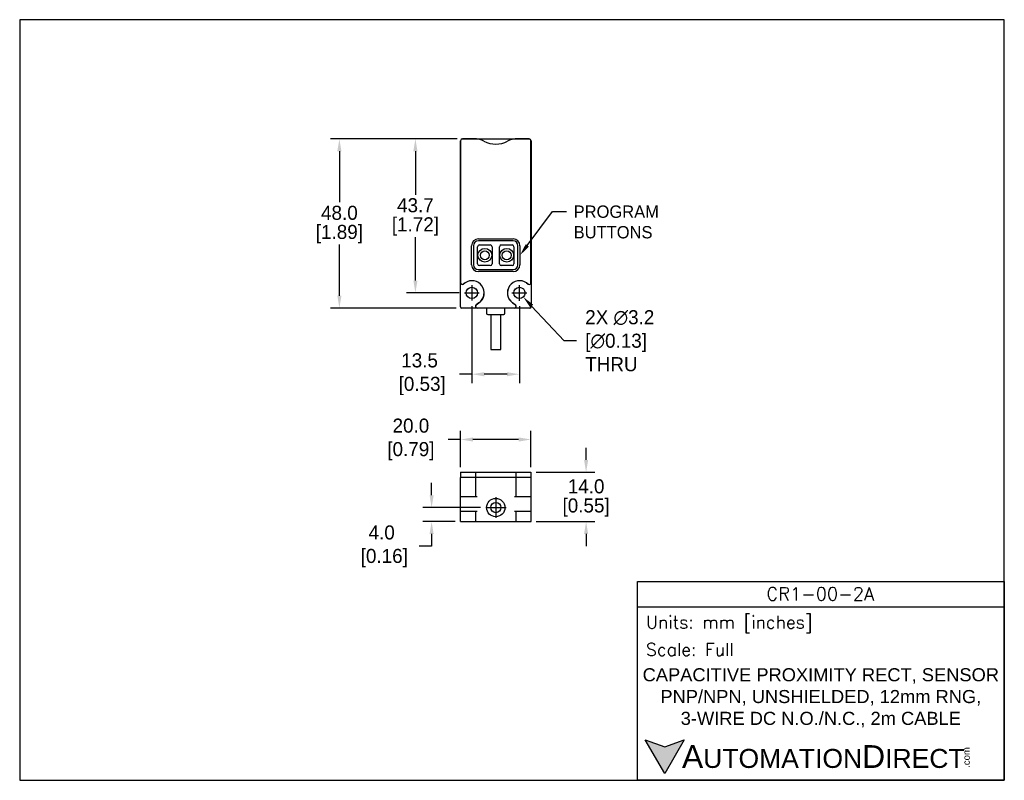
# Model space of a CAD drawing. Header units: inches. Extents: x 0 to 279, y 0 to 216.
import ezdxf
from ezdxf import colors
from ezdxf.entities.mleader import LeaderData, LeaderLine
from ezdxf.math import Vec2, Vec3

# ---------------------------------------------------------------- set-up
doc = ezdxf.new("R2010")
doc.units = ezdxf.units.IN
doc.header["$LTSCALE"] = 10
doc.header["$MEASUREMENT"] = 0
doc.linetypes.add('CENTER', pattern=[2, 1.25, -0.25, 0.25, -0.25])
for name, color, linetype in [('Centerline', 40, 'CENTER'), ('DIM', 140, 'Continuous'), ('Text', 140, 'Continuous')]:
    doc.layers.add(name, color=color, linetype=linetype)
doc.styles.add('\\M+2ABAC\\M+2A6A11', font='txt')
doc.styles.add('ROMANS', font='romans.shx')
doc.dimstyles.get("Standard").update_dxf_attribs({"dimtxt": 4, "dimasz": 3.5, "dimexe": 2.5, "dimexo": 1.5, "dimgap": 1, "dimtad": 0, "dimtih": 1, "dimtoh": 1, "dimdec": 1, "dimzin": 0, "dimdsep": 46, "dimtxsty": 'Standard', "dimcen": 0, "dimadec": 0, "dimazin": 0, "dimtfac": 1, "dimtdec": 1, "dimtofl": 0, "dimtmove": 0, "dimatfit": 3, "dimfxl": 0, "dimtolj": 1, "dimtzin": 0, "dimarcsym": 0})

# ---------------------------------------------------------------- blocks, each defined once
blk = doc.blocks.new('*D4')
at = {"layer": 'Defpoints', "color": 0}
for p in [(125.6, 182.06), (90.72, 134.06), (125.4, 134.06)]:
    blk.add_point(p, dxfattribs=at)
at = {"layer": 'DIM', "color": 0, "lineweight": -2}
for p, q in [((124.1, 182.06), (88.22, 182.06)), ((90.72, 178.56), (90.72, 164.06)), ((90.72, 137.56), (90.72, 152.06)), ((123.9, 134.06), (88.22, 134.06))]:
    blk.add_line(p, q, dxfattribs=at)
at = {"layer": 'DIM', "color": 0}
for points in [[(90.13, 178.56), (91.3, 178.56), (90.72, 182.06)], [(90.13, 137.56), (91.3, 137.56), (90.72, 134.06)]]:
    blk.add_solid(points, dxfattribs=at)
at = {"layer": 'DIM', "color": 0, "char_height": 4, "attachment_point": 5}
for s, insert in [('\\A1;48.0', (90.72, 161.06)), ('\\A1;[1.89]', (90.72, 155.06))]:
    blk.add_mtext(s, dxfattribs=dict(at, insert=insert))
blk = doc.blocks.new('*D5')
at = {"layer": 'Defpoints', "color": 0}
for p in [(125.6, 182.06), (112.29, 138.36), (126.17, 138.36)]:
    blk.add_point(p, dxfattribs=at)
at = {"layer": 'DIM', "color": 0, "lineweight": -2}
for p, q in [((124.1, 182.06), (109.79, 182.06)), ((112.29, 178.56), (112.29, 166.21)), ((112.29, 141.86), (112.29, 154.21)), ((124.67, 138.36), (109.79, 138.36))]:
    blk.add_line(p, q, dxfattribs=at)
at = {"layer": 'DIM', "color": 0}
for points in [[(111.71, 178.56), (112.88, 178.56), (112.29, 182.06)], [(111.71, 141.86), (112.88, 141.86), (112.29, 138.36)]]:
    blk.add_solid(points, dxfattribs=at)
at = {"layer": 'DIM', "color": 0, "char_height": 4, "attachment_point": 5}
for s, insert in [('\\A1;43.7', (112.29, 163.21)), ('\\A1;[1.72]', (112.29, 157.21))]:
    blk.add_mtext(s, dxfattribs=dict(at, insert=insert))
blk = doc.blocks.new('*D6')
at = {"layer": 'Defpoints', "color": 0}
for p in [(125.11, 96.74), (125.11, 87.42), (145.09, 87.42)]:
    blk.add_point(p, dxfattribs=at)
at = {"layer": 'DIM', "color": 0, "lineweight": -2}
for p, q in [((125.11, 88.92), (125.11, 99.24)), ((145.09, 88.92), (145.09, 99.24)), ((125.11, 96.74), (121.61, 96.74)), ((141.59, 96.74), (128.61, 96.74))]:
    blk.add_line(p, q, dxfattribs=at)
at = {"layer": 'DIM', "color": 0}
for points in [[(128.61, 97.32), (128.61, 96.16), (125.11, 96.74)], [(141.59, 97.32), (141.59, 96.16), (145.09, 96.74)]]:
    blk.add_solid(points, dxfattribs=at)
at = {"layer": 'DIM', "color": 0, "insert": (110.27, 96.74), "char_height": 4, "attachment_point": 5}
blk.add_mtext('\\A1; 20.0\\P [0.79]', dxfattribs=at)
blk = doc.blocks.new('*D7')
at = {"layer": 'Defpoints', "color": 0}
for p in [(145.09, 87.42), (145.1, 73.42), (160.73, 73.42)]:
    blk.add_point(p, dxfattribs=at)
at = {"layer": 'DIM', "color": 0, "lineweight": -2}
for p, q in [((160.73, 90.92), (160.73, 94.42)), ((146.59, 87.42), (163.23, 87.42)), ((146.6, 73.42), (163.23, 73.42)), ((160.73, 69.92), (160.73, 66.42))]:
    blk.add_line(p, q, dxfattribs=at)
at = {"layer": 'DIM', "color": 0}
for points in [[(160.15, 90.92), (161.31, 90.92), (160.73, 87.42)], [(160.15, 69.92), (161.31, 69.92), (160.73, 73.42)]]:
    blk.add_solid(points, dxfattribs=at)
at = {"layer": 'DIM', "color": 0, "char_height": 4, "attachment_point": 5}
for s, insert in [('\\A1;14.0', (160.73, 83.42)), ('\\A1;[0.55]', (160.73, 77.42))]:
    blk.add_mtext(s, dxfattribs=dict(at, insert=insert))
blk = doc.blocks.new('*D8')
at = {"layer": 'Defpoints', "color": 0}
for p in [(128.31, 136.12), (141.8, 136.12), (128.31, 115.27)]:
    blk.add_point(p, dxfattribs=at)
at = {"layer": 'DIM', "color": 0, "lineweight": -2}
for p, q in [((128.31, 134.62), (128.31, 112.77)), ((141.8, 134.62), (141.8, 112.77)), ((128.31, 115.27), (124.81, 115.27)), ((138.3, 115.27), (131.81, 115.27))]:
    blk.add_line(p, q, dxfattribs=at)
at = {"layer": 'DIM', "color": 0}
for points in [[(131.81, 115.85), (131.81, 114.68), (128.31, 115.27)], [(138.3, 115.85), (138.3, 114.68), (141.8, 115.27)]]:
    blk.add_solid(points, dxfattribs=at)
at = {"layer": 'DIM', "color": 0, "insert": (113.47, 115.27), "char_height": 4, "attachment_point": 5}
blk.add_mtext('\\A1;13.5\\P [0.53]', dxfattribs=at)
blk = doc.blocks.new('*D9')
at = {"layer": 'Defpoints', "color": 0}
for p in [(140.71, 139.53), (142.89, 137.19)]:
    blk.add_point(p, dxfattribs=at)
at = {"layer": 'DIM', "color": 0, "lineweight": -2}
for p, q in [((154.49, 124.75), (145.28, 134.63)), ((157.99, 124.75), (154.49, 124.75))]:
    blk.add_line(p, q, dxfattribs=at)
at = {"layer": 'DIM', "color": 0}
blk.add_solid([(145.7, 135.02), (144.85, 134.23), (142.89, 137.19)], dxfattribs=at)
at = {"layer": 'DIM', "color": 0, "insert": (158.99, 124.75), "char_height": 4, "attachment_point": 4}
blk.add_mtext('\\A1; 2X ∅3.2\\P [∅0.13]\\P THRU', dxfattribs=at)
blk = doc.blocks.new('*D10')
at = {"layer": 'Defpoints', "color": 0}
for p in [(116.89, 77.42), (132.26, 77.42), (125.1, 73.42)]:
    blk.add_point(p, dxfattribs=at)
at = {"layer": 'DIM', "color": 0, "lineweight": -2}
for p, q in [((116.89, 80.92), (116.89, 84.42)), ((130.76, 77.42), (114.39, 77.42)), ((123.6, 73.42), (114.39, 73.42)), ((116.89, 69.92), (116.89, 66.42)), ((116.89, 66.42), (113.39, 66.42))]:
    blk.add_line(p, q, dxfattribs=at)
at = {"layer": 'DIM', "color": 0}
for points in [[(116.31, 80.92), (117.47, 80.92), (116.89, 77.42)], [(116.31, 69.92), (117.47, 69.92), (116.89, 73.42)]]:
    blk.add_solid(points, dxfattribs=at)
at = {"layer": 'DIM', "color": 0, "insert": (102.72, 66.42), "char_height": 4, "attachment_point": 5}
blk.add_mtext('\\A1;4.0\\P [0.16]', dxfattribs=at)

msp = doc.modelspace()

# ---------------------------------------------------------------- hatches: boundary and pattern name
at = {"layer": 'Text'}
msp.add_hatch(color=256, dxfattribs=at).paths.add_polyline_path([(188.58, 11.51), (183.03, 9.49), (177.49, 11.51), (183.03, 1.91)])

# ---------------------------------------------------------------- linework, layer by layer
for p, q in [((125.6, 182.06), (129.29, 182.06)), ((129.33, 182.05), (125.61, 182.05)), ((129.29, 182.06), (140.91, 182.06)), ((144.59, 182.05), (140.87, 182.05)), ((140.91, 182.06), (144.6, 182.06)), ((125.1, 141.25), (125.1, 181.56)), ((125.11, 181.55), (125.11, 141.27)), ((145.09, 141.27), (145.09, 181.55)), ((145.1, 181.56), (145.1, 141.25)), ((128.25, 146.3), (128.25, 151.75)), ((128.8, 151.75), (128.8, 146.3)), ((129.95, 146.6), (129.95, 151.45)), ((130.15, 153.65), (140.05, 153.65)), ((140.05, 153.1), (130.15, 153.1)), ((130.45, 151.95), (133.55, 151.95)), ((134.05, 151.45), (134.05, 146.6)), ((136.15, 146.6), (136.15, 151.45)), ((136.65, 151.95), (139.75, 151.95)), ((140.25, 151.45), (140.25, 146.6)), ((141.4, 146.3), (141.4, 151.75)), ((141.95, 151.75), (141.95, 146.3)), ((133.55, 146.1), (130.45, 146.1)), ((139.75, 146.1), (136.65, 146.1)), ((130.15, 144.95), (140.05, 144.95)), ((140.05, 144.4), (130.15, 144.4)), ((125.1, 134.36), (125.1, 141.25)), ((126.37, 141.18), (125.88, 140.84)), ((125.89, 140.86), (126.36, 141.19)), ((143.83, 141.19), (144.3, 140.86)), ((144.31, 140.84), (143.83, 141.18)), ((145.1, 141.25), (145.1, 134.36)), ((129.52, 134.97), (130.33, 135.53)), ((130.33, 135.52), (129.55, 134.98)), ((140.64, 134.98), (139.86, 135.52)), ((139.87, 135.53), (140.67, 134.97)), ((129.81, 134.06), (125.4, 134.06)), ((140.39, 134.06), (129.81, 134.06)), ((129.84, 134.07), (140.36, 134.07)), ((132.5, 134.06), (132.5, 132.56)), ((132.8, 132.26), (135.1, 132.26)), ((133.65, 132.26), (133.65, 122.26)), ((135.1, 132.26), (137.4, 132.26)), ((136.55, 122.26), (136.55, 132.26)), ((137.7, 132.56), (137.7, 134.06)), ((144.8, 134.06), (140.39, 134.06)), ((133.65, 122.26), (135.1, 122.26)), ((135.1, 122.26), (136.55, 122.26)), ((125.11, 87.42), (125.11, 85.92)), ((125.11, 87.42), (125.89, 87.42)), ((125.89, 87.42), (126.36, 87.42)), ((126.36, 87.42), (129.34, 87.42)), ((129.34, 87.42), (129.34, 85.92)), ((129.34, 87.42), (129.84, 87.42)), ((129.84, 87.42), (140.36, 87.42)), ((140.36, 87.42), (140.86, 87.42)), ((140.86, 85.92), (140.86, 87.42)), ((140.86, 87.42), (143.83, 87.42)), ((143.83, 87.42), (144.3, 87.42)), ((144.3, 87.42), (145.09, 87.42)), ((145.09, 87.42), (145.09, 85.92)), ((125.1, 80.42), (125.1, 85.92)), ((125.88, 85.92), (125.1, 85.92)), ((126.37, 85.92), (125.88, 85.92)), ((129.31, 85.92), (126.37, 85.92)), ((129.31, 85.92), (129.31, 80.42)), ((129.81, 85.92), (129.31, 85.92)), ((140.39, 85.92), (129.81, 85.92)), ((140.89, 85.92), (140.39, 85.92)), ((140.89, 80.42), (140.89, 85.92)), ((143.83, 85.92), (140.89, 85.92)), ((144.31, 85.92), (143.83, 85.92)), ((145.1, 85.92), (144.31, 85.92)), ((145.1, 80.42), (145.1, 85.92)), ((125.1, 76.42), (125.1, 80.42)), ((125.4, 80.42), (125.1, 80.42)), ((129.81, 80.42), (125.4, 80.42)), ((144.8, 80.42), (140.39, 80.42)), ((145.1, 80.42), (144.8, 80.42)), ((145.1, 76.42), (145.1, 80.42)), ((125.1, 76.42), (125.4, 76.42)), ((125.1, 73.42), (125.1, 76.42)), ((125.4, 76.42), (129.81, 76.42)), ((129.31, 76.42), (129.31, 73.42)), ((140.39, 76.42), (144.8, 76.42)), ((140.89, 73.42), (140.89, 76.42)), ((144.8, 76.42), (145.1, 76.42)), ((145.1, 73.42), (145.1, 76.42)), ((125.1, 73.42), (125.88, 73.42)), ((125.88, 73.42), (126.37, 73.42)), ((126.37, 73.42), (129.3, 73.42)), ((129.31, 73.42), (129.81, 73.42)), ((129.81, 73.42), (140.39, 73.42)), ((140.39, 73.42), (140.89, 73.42)), ((140.9, 73.42), (143.83, 73.42)), ((143.83, 73.42), (144.31, 73.42)), ((144.31, 73.42), (145.1, 73.42))]:
    msp.add_line(p, q)
for centre, radius in [((132, 149.02), 1.95), ((138.2, 149.02), 1.95), ((132, 149.02), 1.25), ((138.2, 149.02), 1.25), ((128.31, 138.36), 1.6), ((141.8, 138.36), 1.6), ((135.1, 77.42), 2.6), ((135.1, 77.42), 1.45)]:
    msp.add_circle(centre, radius)
for centre, radius, start, end in [((125.6, 181.56), 0.5, 90, 180), ((125.61, 181.55), 0.5, 90, 180), ((129.29, 177.06), 5, 75.339, 90), ((129.33, 177.05), 5, 61.2306, 90), ((140.87, 177.05), 5, 90, 118.7694), ((140.91, 177.06), 5, 90, 104.661), ((144.59, 181.55), 0.5, 0, 90), ((144.6, 181.56), 0.5, 0, 90), ((135.1, 187.56), 6.99, 241.2306, 298.7694), ((130.15, 151.75), 1.9, 90, 180), ((130.15, 151.75), 1.35, 90, 180), ((130.45, 151.45), 0.5, 90, 180), ((133.55, 151.45), 0.5, 0, 90), ((136.65, 151.45), 0.5, 90, 180), ((139.75, 151.45), 0.5, 0, 90), ((140.05, 151.75), 1.9, 0, 90), ((140.05, 151.75), 1.35, 0, 90), ((130.15, 146.3), 1.9, 180, 270), ((130.15, 146.3), 1.35, 180, 270), ((130.45, 146.6), 0.5, 180, 270), ((133.55, 146.6), 0.5, 270, 0), ((136.65, 146.6), 0.5, 180, 270), ((139.75, 146.6), 0.5, 270, 0), ((140.05, 146.3), 1.35, 270, 0), ((140.05, 146.3), 1.9, 270, 0), ((125.6, 141.25), 0.5, 180, 305), ((125.61, 141.27), 0.5, 180, 305), ((128.35, 138.36), 3.46, 305, 125), ((128.35, 138.36), 3.45, 305, 125), ((141.85, 138.36), 3.46, 55, 235), ((141.85, 138.36), 3.45, 55, 235), ((144.59, 141.27), 0.5, 235, 0), ((144.6, 141.25), 0.5, 235, 0), ((125.4, 134.36), 0.3, 180, 270), ((129.81, 134.56), 0.5, 125, 270), ((129.84, 134.57), 0.5, 125, 270), ((140.36, 134.57), 0.5, 270, 55), ((140.39, 134.56), 0.5, 270, 55), ((144.8, 134.36), 0.3, 270, 0), ((132.8, 132.56), 0.3, 180, 270), ((137.4, 132.56), 0.3, 270, 0)]:
    msp.add_arc(centre, radius, start, end)
at = {"layer": 'Centerline'}
for p, q in [((128.31, 140.55), (128.31, 136.16)), ((141.8, 136.12), (141.8, 140.51)), ((126.18, 138.36), (130.43, 138.36)), ((139.66, 138.36), (143.91, 138.36)), ((135.1, 80.37), (135.1, 74.47)), ((132.26, 77.42), (138.02, 77.42))]:
    msp.add_line(p, q, dxfattribs=at)
at = {"layer": 'Defpoints'}
msp.add_lwpolyline([(279.4, 215.9), (0, 215.9), (0, 0), (279.4, 0)], close=True, dxfattribs=at)
at = {"layer": 'Text'}
msp.add_line((175.27, 49.28), (279.4, 49.28), dxfattribs=at)
for points in [[(175.27, 0), (175.27, 56.46), (279.4, 56.46), (279.4, 0)], [(188.58, 11.51), (183.03, 1.91), (177.49, 11.51), (183.03, 9.49)]]:
    msp.add_lwpolyline(points, close=True, dxfattribs=at)

# ---------------------------------------------------------------- texts
for s, insert, char_height, width, attachment_point, style in [('CR1-00-2A', (227.17, 52.92), 3.712, 69.8771, 5, 'ROMANS'), (' Units: mm [inches]', (175.27, 44.29), 3.589, 104.1349, 4, 'ROMANS'), (' Scale: Full', (175.27, 37.11), 3.589, 104.1349, 4, 'ROMANS'), ('{\\fArial|b0|i0|c0|p34;     \\H1.2x;A\\H0.8333x;UTOMATION\\H1.2x;D\\H0.8333x;IRECT}', (177.49, 6.71), 5.3836, 91.1956, 4, '\\M+2ABAC\\M+2A6A11')]:
    msp.add_mtext(s, dxfattribs=dict(at, insert=insert, char_height=char_height, width=width, attachment_point=attachment_point, style=style))
at = {"layer": 'Text', "insert": (227.33, 23.43), "char_height": 3.7122, "width": 109.7313, "attachment_point": 5}
msp.add_mtext('{\\fArial|b0|i0|c0|p34;CAPACITIVE PROXIMITY RECT, SENSOR\\PPNP/NPN, UNSHIELDED, 12mm RNG,\\P3-WIRE DC N.O./N.C., 2m CABLE}', dxfattribs=at)
at = {"layer": 'Text', "insert": (267.66, 3.55), "char_height": 1.9381, "width": 5.7432, "attachment_point": 1, "rotation": 90, "style": '\\M+2ABAC\\M+2A6A11'}
msp.add_mtext('{\\fArial|b0|i0|c0|p34;.com}', dxfattribs=at)

# ---------------------------------------------------------------- dimensions: what is measured, and where the dimension line sits
at = {"layer": 'DIM'}
for base, p1, p2, picture, middle in [((90.72, 134.06), (125.6, 182.06), (125.4, 134.06), '*D4', (90.72, 158.06)), ((112.29, 138.36), (125.6, 182.06), (126.17, 138.36), '*D5', (112.29, 160.21)), ((160.73, 73.42), (145.09, 87.42), (145.1, 73.42), '*D7', (160.73, 80.42))]:
    dim = msp.add_linear_dim(base=base, p1=p1, p2=p2, angle=90, dimstyle='Standard', override={"dimpost": '\\X'}, dxfattribs=at)
    dim.commit()
    dim.dimension.update_dxf_attribs({"geometry": picture, "text_midpoint": middle})
dim = msp.add_diameter_dim_2p(p1=(140.71, 139.53), p2=(142.89, 137.19), text=' 2X <>\\P THRU', dimstyle='Standard', override={"dimpost": '\\X'}, dxfattribs=at)
dim.commit()
dim.dimension.update_dxf_attribs({"geometry": '*D9', "text_midpoint": (172.99, 124.75), "dimtype": 163})
dim = msp.add_linear_dim(base=(128.31, 115.27), p1=(141.8, 136.12), p2=(128.31, 136.12), dimstyle='Standard', override={"dimpost": '\\X'}, dxfattribs=at)
dim.commit()
dim.dimension.update_dxf_attribs({"geometry": '*D8', "text_midpoint": (113.47, 115.27), "dimtype": 160})
dim = msp.add_linear_dim(base=(125.11, 96.74), p1=(145.09, 87.42), p2=(125.11, 87.42), text=' <>', dimstyle='Standard', override={"dimpost": '\\X'}, dxfattribs=at)
dim.commit()
dim.dimension.update_dxf_attribs({"geometry": '*D6', "text_midpoint": (110.27, 96.74), "dimtype": 160})
dim = msp.add_linear_dim(base=(116.89, 77.42), p1=(125.1, 73.42), p2=(132.26, 77.42), angle=90, dimstyle='Standard', override={"dimpost": '\\X'}, dxfattribs=at)
dim.commit()
dim.dimension.update_dxf_attribs({"geometry": '*D10', "text_midpoint": (102.72, 66.42), "dimtype": 160})

# ---------------------------------------------------------------- leaders
ml = msp.add_multileader_mtext('Standard', dxfattribs=at)
ml.set_content('PROGRAM\\PBUTTONS', color=256)
ml.set_leader_properties()
ml.build(insert=Vec2(0, 0))
ml.multileader.update_dxf_attribs({"text_right_attachment_type": 6, "dogleg_length": 4, "arrow_head_size": 3.5})
ctx = ml.context
ctx.base_point, ctx.char_height, ctx.arrow_head_size, ctx.plane_origin = Vec3(155.2, 161.41), 3.5, 3.5, Vec3(141.95, 149.06)
ctx.right_attachment = 6
notes = []
notes.append((ctx, [(0, (1, 1, 0), (151.2, 161.41), (1, 0), 4, [(0, [(141.95, 149.02)], 0, [])])]))
ctx.mtext.insert, ctx.mtext.flow_direction = Vec3(157.2, 163.16), 5
for ctx, leaders in notes:
    for number, flags, end, landing, length, lines in leaders:
        leader = LeaderData()
        leader.index, (leader.has_last_leader_line, leader.has_dogleg_vector, leader.attachment_direction) = number, flags
        leader.last_leader_point, leader.dogleg_vector, leader.dogleg_length = Vec3(end), Vec3(landing), length
        for number, points, colour, breaks in lines:
            line = LeaderLine()
            line.index, line.vertices, line.color, line.breaks = number, Vec3.list(points), colors.encode_raw_color(colour), breaks
            leader.lines.append(line)
        ctx.leaders.append(leader)

doc.saveas('drawing.dxf')
